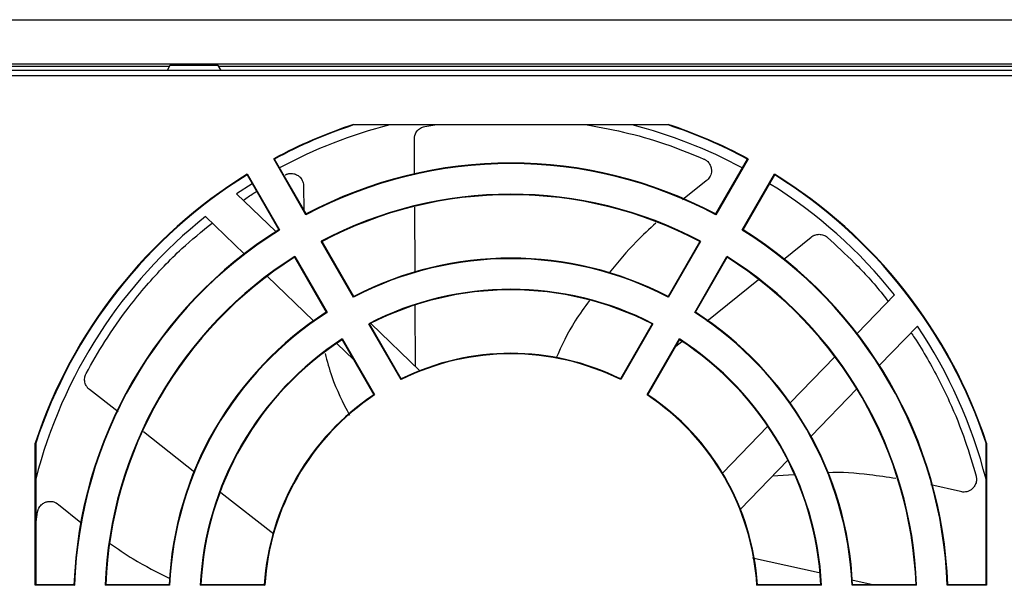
# Model space of a CAD drawing. Header units: inches. Extents: x -14 to 120, y 226 to 354.
# Tile 4 of 7: x 21 to 75, y 323 to 354. Entities that reach past the tile are written whole.
import ezdxf

# ---------------------------------------------------------------- set-up
doc = ezdxf.new("R2010")
doc.units = ezdxf.units.IN
doc.header["$MEASUREMENT"] = 0

# ---------------------------------------------------------------- blocks, each defined once
blk = doc.blocks.new('block 4')
at = {"color": 7, "lineweight": 25}
blk.add_lwpolyline([(78.748, 351.201), (8.531, 351.201)], dxfattribs=at)
blk = doc.blocks.new('block 131')
at = {"color": 7, "lineweight": 25}
blk.add_lwpolyline([(8.046, 351.553), (79.306, 351.553)], dxfattribs=at)
blk = doc.blocks.new('block 136')
at = {"color": 7, "lineweight": 25}
blk.add_lwpolyline([(-9.524, 353.996), (115.076, 353.996)], dxfattribs=at)
blk = doc.blocks.new('block 146')
at = {"color": 7, "lineweight": 25}
blk.add_lwpolyline([(8.531, 350.921), (78.746, 350.921)], dxfattribs=at)
blk = doc.blocks.new('block 164')
at = {"color": 7, "lineweight": 25}
blk.add_open_spline([(70.291, 322.781), (70.012, 330.189), (66.091, 336.98), (59.815, 340.926)], degree=3, dxfattribs=at)
blk = doc.blocks.new('block 165')
at = {"color": 7, "lineweight": 25}
blk.add_lwpolyline([(58.033, 337.839), (59.815, 340.926)], dxfattribs=at)
blk = doc.blocks.new('block 166')
at = {"color": 7, "lineweight": 25}
blk.add_open_spline([(66.727, 322.781), (66.452, 328.916), (63.209, 334.534), (58.033, 337.839)], degree=3, dxfattribs=at)
blk = doc.blocks.new('block 167')
at = {"color": 7, "lineweight": 25}
blk.add_lwpolyline([(70.291, 322.781), (66.727, 322.781)], dxfattribs=at)
blk = doc.blocks.new('block 168')
at = {"color": 7, "lineweight": 25}
blk.add_open_spline([(37.72, 337.839), (32.544, 334.534), (29.301, 328.916), (29.026, 322.781)], degree=3, dxfattribs=at)
blk = doc.blocks.new('block 169')
at = {"color": 7, "lineweight": 25}
blk.add_lwpolyline([(35.938, 340.926), (37.72, 337.839)], dxfattribs=at)
blk = doc.blocks.new('block 170')
at = {"color": 7, "lineweight": 25}
blk.add_open_spline([(35.938, 340.926), (29.662, 336.98), (25.741, 330.189), (25.461, 322.781)], degree=3, dxfattribs=at)
blk = doc.blocks.new('block 171')
at = {"color": 7, "lineweight": 25}
blk.add_lwpolyline([(29.026, 322.781), (25.461, 322.781)], dxfattribs=at)
blk = doc.blocks.new('block 172')
at = {"color": 7, "lineweight": 25}
blk.add_open_spline([(55.725, 337.219), (50.798, 339.749), (44.954, 339.749), (40.028, 337.219)], degree=3, dxfattribs=at)
blk = doc.blocks.new('block 173')
at = {"color": 7, "lineweight": 25}
blk.add_lwpolyline([(41.811, 334.131), (40.028, 337.219)], dxfattribs=at)
blk = doc.blocks.new('block 174')
at = {"color": 7, "lineweight": 25}
blk.add_open_spline([(53.942, 334.131), (50.121, 336.031), (45.631, 336.031), (41.811, 334.131)], degree=3, dxfattribs=at)
blk = doc.blocks.new('block 175')
at = {"color": 7, "lineweight": 25}
blk.add_lwpolyline([(55.725, 337.219), (53.942, 334.131)], dxfattribs=at)
blk = doc.blocks.new('block 176')
at = {"color": 7, "lineweight": 25}
blk.add_open_spline([(40.348, 333.286), (36.793, 330.928), (34.548, 327.039), (34.283, 322.781)], degree=3, dxfattribs=at)
blk = doc.blocks.new('block 177')
at = {"color": 7, "lineweight": 25}
blk.add_lwpolyline([(38.565, 336.375), (40.348, 333.286)], dxfattribs=at)
blk = doc.blocks.new('block 178')
at = {"color": 7, "lineweight": 25}
blk.add_open_spline([(38.565, 336.375), (33.911, 333.374), (30.988, 328.312), (30.716, 322.781)], degree=3, dxfattribs=at)
blk = doc.blocks.new('block 179')
at = {"color": 7, "lineweight": 25}
blk.add_lwpolyline([(34.283, 322.781), (30.716, 322.781)], dxfattribs=at)
blk = doc.blocks.new('block 180')
at = {"color": 7, "lineweight": 25}
blk.add_open_spline([(65.036, 322.781), (64.764, 328.312), (61.842, 333.374), (57.187, 336.375)], degree=3, dxfattribs=at)
blk = doc.blocks.new('block 181')
at = {"color": 7, "lineweight": 25}
blk.add_lwpolyline([(55.404, 333.286), (57.187, 336.375)], dxfattribs=at)
blk = doc.blocks.new('block 182')
at = {"color": 7, "lineweight": 25}
blk.add_open_spline([(61.469, 322.781), (61.205, 327.039), (58.96, 330.928), (55.404, 333.286)], degree=3, dxfattribs=at)
blk = doc.blocks.new('block 183')
at = {"color": 7, "lineweight": 25}
blk.add_lwpolyline([(65.036, 322.781), (61.469, 322.781)], dxfattribs=at)
blk = doc.blocks.new('block 188')
at = {"color": 7, "lineweight": 25}
blk.add_open_spline([(56.57, 338.684), (51.12, 341.513), (44.633, 341.513), (39.182, 338.684)], degree=3, dxfattribs=at)
blk = doc.blocks.new('block 189')
at = {"color": 7, "lineweight": 25}
blk.add_lwpolyline([(58.352, 341.77), (56.57, 338.684)], dxfattribs=at)
blk = doc.blocks.new('block 190')
at = {"color": 7, "lineweight": 25}
blk.add_open_spline([(58.352, 341.77), (51.797, 345.233), (43.955, 345.233), (37.4, 341.77)], degree=3, dxfattribs=at)
blk = doc.blocks.new('block 191')
at = {"color": 7, "lineweight": 25}
blk.add_lwpolyline([(39.182, 338.684), (37.4, 341.77)], dxfattribs=at)
blk = doc.blocks.new('block 207')
at = {"color": 7, "lineweight": 25}
blk.add_open_spline([(35.093, 342.389), (28.295, 338.141), (24.052, 330.792), (23.772, 322.781)], degree=3, dxfattribs=at)
blk = doc.blocks.new('block 208')
at = {"color": 7, "lineweight": 25}
blk.add_lwpolyline([(33.311, 345.475), (35.093, 342.389)], dxfattribs=at)
blk = doc.blocks.new('block 209')
at = {"color": 7, "lineweight": 25}
blk.add_open_spline([(33.311, 345.475), (27.784, 342.055), (23.637, 336.799), (21.596, 330.628)], degree=3, dxfattribs=at)
blk = doc.blocks.new('block 210')
at = {"color": 7, "lineweight": 25}
blk.add_lwpolyline([(21.596, 322.781), (21.596, 330.628)], dxfattribs=at)
blk = doc.blocks.new('block 211')
at = {"color": 7, "lineweight": 25}
blk.add_lwpolyline([(23.772, 322.781), (21.596, 322.781)], dxfattribs=at)
blk = doc.blocks.new('block 228')
at = {"color": 7, "lineweight": 25}
blk.add_open_spline([(74.157, 330.628), (72.116, 336.799), (67.969, 342.055), (62.441, 345.475)], degree=3, dxfattribs=at)
blk = doc.blocks.new('block 229')
at = {"color": 7, "lineweight": 25}
blk.add_lwpolyline([(60.66, 342.389), (62.441, 345.475)], dxfattribs=at)
blk = doc.blocks.new('block 230')
at = {"color": 7, "lineweight": 25}
blk.add_open_spline([(71.981, 322.781), (71.7, 330.792), (67.458, 338.141), (60.66, 342.389)], degree=3, dxfattribs=at)
blk = doc.blocks.new('block 231')
at = {"color": 7, "lineweight": 25}
blk.add_lwpolyline([(74.157, 322.781), (71.981, 322.781)], dxfattribs=at)
blk = doc.blocks.new('block 232')
at = {"color": 7, "lineweight": 25}
blk.add_lwpolyline([(74.157, 330.628), (74.157, 322.781)], dxfattribs=at)
blk = doc.blocks.new('block 233')
at = {"color": 7, "lineweight": 25}
blk.add_lwpolyline([(39.185, 348.217), (56.568, 348.217)], dxfattribs=at)
blk = doc.blocks.new('block 234')
at = {"color": 7, "lineweight": 25}
blk.add_open_spline([(39.185, 348.217), (37.662, 347.713), (36.186, 347.079), (34.774, 346.32)], degree=3, dxfattribs=at)
blk = doc.blocks.new('block 235')
at = {"color": 7, "lineweight": 25}
blk.add_lwpolyline([(36.555, 343.234), (34.774, 346.32)], dxfattribs=at)
blk = doc.blocks.new('block 236')
at = {"color": 7, "lineweight": 25}
blk.add_open_spline([(59.197, 343.234), (52.119, 346.996), (43.634, 346.996), (36.555, 343.234)], degree=3, dxfattribs=at)
blk = doc.blocks.new('block 237')
at = {"color": 7, "lineweight": 25}
blk.add_lwpolyline([(60.979, 346.32), (59.197, 343.234)], dxfattribs=at)
blk = doc.blocks.new('block 238')
at = {"color": 7, "lineweight": 25}
blk.add_open_spline([(60.979, 346.32), (59.566, 347.079), (58.09, 347.713), (56.568, 348.217)], degree=3, dxfattribs=at)
blk = doc.blocks.new('block 268')
at = {"color": 7, "lineweight": 25}
blk.add_lwpolyline([(31.708, 351.464), (29.045, 351.464)], dxfattribs=at)
blk = doc.blocks.new('block 309')
at = {"color": 7, "lineweight": 25}
blk.add_lwpolyline([(58.31, 341.758), (58.334, 341.765), (58.352, 341.77)], dxfattribs=at)
blk = doc.blocks.new('block 310')
at = {"color": 7, "lineweight": 25}
blk.add_lwpolyline([(56.558, 338.724), (56.562, 338.71), (56.565, 338.701), (56.568, 338.693), (56.57, 338.684)], dxfattribs=at)
blk = doc.blocks.new('block 311')
at = {"color": 7, "lineweight": 25}
blk.add_lwpolyline([(58.31, 341.758), (56.558, 338.724)], dxfattribs=at)
blk = doc.blocks.new('block 312')
at = {"color": 7, "lineweight": 25}
blk.add_open_spline([(58.31, 341.758), (51.779, 345.196), (43.974, 345.196), (37.443, 341.758)], degree=3, dxfattribs=at)
blk = doc.blocks.new('block 313')
at = {"color": 7, "lineweight": 25}
blk.add_lwpolyline([(37.443, 341.758), (37.419, 341.765), (37.4, 341.77)], dxfattribs=at)
blk = doc.blocks.new('block 314')
at = {"color": 7, "lineweight": 25}
blk.add_lwpolyline([(39.185, 348.217), (39.186, 348.207), (39.187, 348.2), (39.188, 348.193), (39.19, 348.186)], dxfattribs=at)
blk = doc.blocks.new('block 315')
at = {"color": 7, "lineweight": 25}
blk.add_open_spline([(39.19, 348.186), (37.68, 347.687), (36.217, 347.058), (34.816, 346.308)], degree=3, dxfattribs=at)
blk = doc.blocks.new('block 316')
at = {"color": 7, "lineweight": 25}
blk.add_lwpolyline([(34.816, 346.308), (34.801, 346.312), (34.792, 346.314), (34.783, 346.317), (34.774, 346.32)], dxfattribs=at)
blk = doc.blocks.new('block 317')
at = {"color": 7, "lineweight": 25}
blk.add_lwpolyline([(60.937, 346.308), (60.951, 346.312), (60.96, 346.314), (60.969, 346.317), (60.979, 346.32)], dxfattribs=at)
blk = doc.blocks.new('block 318')
at = {"color": 7, "lineweight": 25}
blk.add_open_spline([(60.937, 346.308), (59.535, 347.058), (58.072, 347.687), (56.563, 348.186)], degree=3, dxfattribs=at)
blk = doc.blocks.new('block 319')
at = {"color": 7, "lineweight": 25}
blk.add_lwpolyline([(56.568, 348.217), (56.566, 348.207), (56.565, 348.2), (56.564, 348.193), (56.563, 348.186)], dxfattribs=at)
blk = doc.blocks.new('block 320')
at = {"color": 7, "lineweight": 25}
blk.add_lwpolyline([(56.563, 348.186), (39.19, 348.186)], dxfattribs=at)
blk = doc.blocks.new('block 321')
at = {"color": 7, "lineweight": 25}
blk.add_lwpolyline([(36.567, 343.275), (36.563, 343.261), (36.56, 343.252), (36.558, 343.243), (36.555, 343.234)], dxfattribs=at)
blk = doc.blocks.new('block 322')
at = {"color": 7, "lineweight": 25}
blk.add_lwpolyline([(36.567, 343.275), (34.816, 346.308)], dxfattribs=at)
blk = doc.blocks.new('block 323')
at = {"color": 7, "lineweight": 25}
blk.add_lwpolyline([(23.742, 322.811), (23.752, 322.801), (23.759, 322.794), (23.765, 322.788), (23.772, 322.781)], dxfattribs=at)
blk = doc.blocks.new('block 324')
at = {"color": 7, "lineweight": 25}
blk.add_open_spline([(35.051, 342.4), (28.268, 338.148), (24.032, 330.812), (23.742, 322.811)], degree=3, dxfattribs=at)
blk = doc.blocks.new('block 325')
at = {"color": 7, "lineweight": 25}
blk.add_lwpolyline([(35.051, 342.4), (35.065, 342.396), (35.075, 342.394), (35.083, 342.392), (35.093, 342.389)], dxfattribs=at)
blk = doc.blocks.new('block 326')
at = {"color": 7, "lineweight": 25}
blk.add_lwpolyline([(33.3, 345.432), (35.051, 342.4)], dxfattribs=at)
blk = doc.blocks.new('block 327')
at = {"color": 7, "lineweight": 25}
blk.add_lwpolyline([(33.3, 345.432), (33.304, 345.447), (33.306, 345.456), (33.309, 345.466), (33.311, 345.475)], dxfattribs=at)
blk = doc.blocks.new('block 328')
at = {"color": 7, "lineweight": 25}
blk.add_lwpolyline([(74.157, 330.628), (74.146, 330.626), (74.14, 330.625), (74.133, 330.624), (74.126, 330.623)], dxfattribs=at)
blk = doc.blocks.new('block 329')
at = {"color": 7, "lineweight": 25}
blk.add_open_spline([(74.126, 330.623), (72.091, 336.775), (67.959, 342.017), (62.452, 345.432)], degree=3, dxfattribs=at)
blk = doc.blocks.new('block 330')
at = {"color": 7, "lineweight": 25}
blk.add_lwpolyline([(62.452, 345.432), (62.448, 345.447), (62.446, 345.456), (62.444, 345.466), (62.441, 345.475)], dxfattribs=at)
blk = doc.blocks.new('block 331')
at = {"color": 7, "lineweight": 25}
blk.add_lwpolyline([(59.186, 343.275), (59.189, 343.261), (59.192, 343.252), (59.195, 343.243), (59.197, 343.234)], dxfattribs=at)
blk = doc.blocks.new('block 332')
at = {"color": 7, "lineweight": 25}
blk.add_lwpolyline([(60.937, 346.308), (59.186, 343.275)], dxfattribs=at)
blk = doc.blocks.new('block 333')
at = {"color": 7, "lineweight": 25}
blk.add_open_spline([(59.186, 343.275), (52.112, 347.024), (43.64, 347.024), (36.567, 343.275)], degree=3, dxfattribs=at)
blk = doc.blocks.new('block 334')
at = {"color": 7, "lineweight": 25}
blk.add_lwpolyline([(60.701, 342.4), (60.687, 342.396), (60.678, 342.394), (60.669, 342.392), (60.66, 342.389)], dxfattribs=at)
blk = doc.blocks.new('block 335')
at = {"color": 7, "lineweight": 25}
blk.add_open_spline([(72.01, 322.811), (71.72, 330.812), (67.484, 338.148), (60.701, 342.4)], degree=3, dxfattribs=at)
blk = doc.blocks.new('block 336')
at = {"color": 7, "lineweight": 25}
blk.add_lwpolyline([(72.01, 322.811), (72, 322.801), (71.994, 322.794), (71.987, 322.788), (71.981, 322.781)], dxfattribs=at)
blk = doc.blocks.new('block 337')
at = {"color": 7, "lineweight": 25}
blk.add_lwpolyline([(59.825, 340.883), (59.822, 340.898), (59.819, 340.907), (59.817, 340.916), (59.815, 340.926)], dxfattribs=at)
blk = doc.blocks.new('block 338')
at = {"color": 7, "lineweight": 25}
blk.add_lwpolyline([(58.074, 337.849), (59.825, 340.883)], dxfattribs=at)
blk = doc.blocks.new('block 339')
at = {"color": 7, "lineweight": 25}
blk.add_lwpolyline([(58.074, 337.849), (58.06, 337.846), (58.051, 337.844), (58.042, 337.841), (58.033, 337.839)], dxfattribs=at)
blk = doc.blocks.new('block 340')
at = {"color": 7, "lineweight": 25}
blk.add_lwpolyline([(70.259, 322.811), (70.27, 322.801), (70.277, 322.794), (70.284, 322.788), (70.291, 322.781)], dxfattribs=at)
blk = doc.blocks.new('block 341')
at = {"color": 7, "lineweight": 25}
blk.add_open_spline([(70.259, 322.811), (69.971, 330.186), (66.068, 336.946), (59.825, 340.883)], degree=3, dxfattribs=at)
blk = doc.blocks.new('block 342')
at = {"color": 7, "lineweight": 25}
blk.add_lwpolyline([(41.823, 334.171), (41.811, 334.131)], dxfattribs=at)
blk = doc.blocks.new('block 343')
at = {"color": 7, "lineweight": 25}
blk.add_open_spline([(53.929, 334.171), (50.115, 336.058), (45.638, 336.058), (41.823, 334.171)], degree=3, dxfattribs=at)
blk = doc.blocks.new('block 344')
at = {"color": 7, "lineweight": 25}
blk.add_lwpolyline([(53.942, 334.131), (53.929, 334.171)], dxfattribs=at)
blk = doc.blocks.new('block 345')
at = {"color": 7, "lineweight": 25}
blk.add_lwpolyline([(55.682, 337.207), (53.929, 334.171)], dxfattribs=at)
blk = doc.blocks.new('block 346')
at = {"color": 7, "lineweight": 25}
blk.add_lwpolyline([(55.725, 337.219), (55.682, 337.207)], dxfattribs=at)
blk = doc.blocks.new('block 347')
at = {"color": 7, "lineweight": 25}
blk.add_lwpolyline([(35.927, 340.883), (35.931, 340.898), (35.933, 340.907), (35.935, 340.916), (35.938, 340.926)], dxfattribs=at)
blk = doc.blocks.new('block 348')
at = {"color": 7, "lineweight": 25}
blk.add_open_spline([(35.927, 340.883), (29.684, 336.946), (25.782, 330.186), (25.493, 322.811)], degree=3, dxfattribs=at)
blk = doc.blocks.new('block 349')
at = {"color": 7, "lineweight": 25}
blk.add_lwpolyline([(25.493, 322.811), (25.483, 322.801), (25.475, 322.794), (25.468, 322.788), (25.461, 322.781)], dxfattribs=at)
blk = doc.blocks.new('block 350')
at = {"color": 7, "lineweight": 25}
blk.add_open_spline([(33.3, 345.432), (27.794, 342.017), (23.662, 336.775), (21.626, 330.623)], degree=3, dxfattribs=at)
blk = doc.blocks.new('block 351')
at = {"color": 7, "lineweight": 25}
blk.add_lwpolyline([(21.596, 330.628), (21.606, 330.627), (21.613, 330.626), (21.62, 330.624), (21.626, 330.623)], dxfattribs=at)
blk = doc.blocks.new('block 352')
at = {"color": 7, "lineweight": 25}
blk.add_lwpolyline([(60.701, 342.4), (62.452, 345.432)], dxfattribs=at)
blk = doc.blocks.new('block 353')
at = {"color": 7, "lineweight": 25}
blk.add_lwpolyline([(37.678, 337.849), (37.692, 337.846), (37.702, 337.844), (37.711, 337.841), (37.72, 337.839)], dxfattribs=at)
blk = doc.blocks.new('block 354')
at = {"color": 7, "lineweight": 25}
blk.add_lwpolyline([(35.927, 340.883), (37.678, 337.849)], dxfattribs=at)
blk = doc.blocks.new('block 355')
at = {"color": 7, "lineweight": 25}
blk.add_lwpolyline([(39.194, 338.724), (37.443, 341.758)], dxfattribs=at)
blk = doc.blocks.new('block 356')
at = {"color": 7, "lineweight": 25}
blk.add_lwpolyline([(39.194, 338.724), (39.19, 338.71), (39.187, 338.701), (39.185, 338.693), (39.182, 338.684)], dxfattribs=at)
blk = doc.blocks.new('block 357')
at = {"color": 7, "lineweight": 25}
blk.add_open_spline([(56.558, 338.724), (51.113, 341.54), (44.64, 341.54), (39.194, 338.724)], degree=3, dxfattribs=at)
blk = doc.blocks.new('block 358')
at = {"color": 7, "lineweight": 25}
blk.add_lwpolyline([(74.126, 322.811), (74.157, 322.781)], dxfattribs=at)
blk = doc.blocks.new('block 359')
at = {"color": 7, "lineweight": 25}
blk.add_lwpolyline([(74.126, 322.811), (74.126, 330.623)], dxfattribs=at)
blk = doc.blocks.new('block 360')
at = {"color": 7, "lineweight": 25}
blk.add_lwpolyline([(40.07, 337.207), (40.028, 337.219)], dxfattribs=at)
blk = doc.blocks.new('block 361')
at = {"color": 7, "lineweight": 25}
blk.add_lwpolyline([(41.823, 334.171), (40.07, 337.207)], dxfattribs=at)
blk = doc.blocks.new('block 362')
at = {"color": 7, "lineweight": 25}
blk.add_open_spline([(55.682, 337.207), (50.78, 339.713), (44.972, 339.713), (40.07, 337.207)], degree=3, dxfattribs=at)
blk = doc.blocks.new('block 363')
at = {"color": 7, "lineweight": 25}
blk.add_open_spline([(66.756, 322.811), (66.472, 328.935), (63.235, 334.541), (58.074, 337.849)], degree=3, dxfattribs=at)
blk = doc.blocks.new('block 364')
at = {"color": 7, "lineweight": 25}
blk.add_lwpolyline([(66.756, 322.811), (66.746, 322.801), (66.74, 322.794), (66.733, 322.788), (66.727, 322.781)], dxfattribs=at)
blk = doc.blocks.new('block 365')
at = {"color": 7, "lineweight": 25}
blk.add_lwpolyline([(65.036, 322.781), (65.004, 322.811)], dxfattribs=at)
blk = doc.blocks.new('block 366')
at = {"color": 7, "lineweight": 25}
blk.add_open_spline([(65.004, 322.811), (64.723, 328.31), (61.819, 333.339), (57.198, 336.332)], degree=3, dxfattribs=at)
blk = doc.blocks.new('block 367')
at = {"color": 7, "lineweight": 25}
blk.add_lwpolyline([(57.198, 336.332), (57.187, 336.375)], dxfattribs=at)
blk = doc.blocks.new('block 368')
at = {"color": 7, "lineweight": 25}
blk.add_lwpolyline([(40.348, 333.286), (40.307, 333.296)], dxfattribs=at)
blk = doc.blocks.new('block 369')
at = {"color": 7, "lineweight": 25}
blk.add_lwpolyline([(38.555, 336.332), (40.307, 333.296)], dxfattribs=at)
blk = doc.blocks.new('block 370')
at = {"color": 7, "lineweight": 25}
blk.add_lwpolyline([(38.565, 336.375), (38.555, 336.332)], dxfattribs=at)
blk = doc.blocks.new('block 371')
at = {"color": 7, "lineweight": 25}
blk.add_lwpolyline([(55.445, 333.296), (55.404, 333.286)], dxfattribs=at)
blk = doc.blocks.new('block 372')
at = {"color": 7, "lineweight": 25}
blk.add_lwpolyline([(55.445, 333.296), (57.198, 336.332)], dxfattribs=at)
blk = doc.blocks.new('block 373')
at = {"color": 7, "lineweight": 25}
blk.add_lwpolyline([(28.997, 322.811), (29.006, 322.801), (29.013, 322.794), (29.019, 322.788), (29.026, 322.781)], dxfattribs=at)
blk = doc.blocks.new('block 374')
at = {"color": 7, "lineweight": 25}
blk.add_open_spline([(37.678, 337.849), (32.517, 334.541), (29.28, 328.935), (28.997, 322.811)], degree=3, dxfattribs=at)
blk = doc.blocks.new('block 375')
at = {"color": 7, "lineweight": 25}
blk.add_open_spline([(38.555, 336.332), (33.933, 333.339), (31.029, 328.31), (30.749, 322.811)], degree=3, dxfattribs=at)
blk = doc.blocks.new('block 376')
at = {"color": 7, "lineweight": 25}
blk.add_lwpolyline([(30.749, 322.811), (30.716, 322.781)], dxfattribs=at)
blk = doc.blocks.new('block 380')
at = {"color": 7, "lineweight": 25}
blk.add_open_spline([(61.498, 322.811), (61.225, 327.059), (58.987, 330.936), (55.445, 333.296)], degree=3, dxfattribs=at)
blk = doc.blocks.new('block 381')
at = {"color": 7, "lineweight": 25}
blk.add_lwpolyline([(61.469, 322.781), (61.498, 322.811)], dxfattribs=at)
blk = doc.blocks.new('block 384')
at = {"color": 7, "lineweight": 25}
blk.add_lwpolyline([(34.254, 322.811), (34.283, 322.781)], dxfattribs=at)
blk = doc.blocks.new('block 385')
at = {"color": 7, "lineweight": 25}
blk.add_open_spline([(40.307, 333.296), (36.766, 330.936), (34.527, 327.059), (34.254, 322.811)], degree=3, dxfattribs=at)
blk = doc.blocks.new('block 386')
at = {"color": 7, "lineweight": 25}
blk.add_lwpolyline([(21.626, 330.623), (21.626, 322.811)], dxfattribs=at)
blk = doc.blocks.new('block 387')
at = {"color": 7, "lineweight": 25}
blk.add_lwpolyline([(21.626, 322.811), (21.596, 322.781)], dxfattribs=at)
blk = doc.blocks.new('block 394')
at = {"color": 7, "lineweight": 25}
blk.add_lwpolyline([(70.259, 322.811), (66.756, 322.811)], dxfattribs=at)
blk = doc.blocks.new('block 397')
at = {"color": 7, "lineweight": 25}
blk.add_lwpolyline([(65.004, 322.811), (61.498, 322.811)], dxfattribs=at)
blk = doc.blocks.new('block 414')
at = {"color": 7, "lineweight": 25}
blk.add_lwpolyline([(34.254, 322.811), (30.749, 322.811)], dxfattribs=at)
blk = doc.blocks.new('block 428')
at = {"color": 7, "lineweight": 25}
blk.add_lwpolyline([(28.997, 322.811), (25.493, 322.811)], dxfattribs=at)
blk = doc.blocks.new('block 429')
at = {"color": 7, "lineweight": 25}
blk.add_lwpolyline([(74.126, 322.811), (72.01, 322.811)], dxfattribs=at)
blk = doc.blocks.new('block 430')
at = {"color": 7, "lineweight": 25}
blk.add_lwpolyline([(23.742, 322.811), (21.626, 322.811)], dxfattribs=at)
blk = doc.blocks.new('block 512')
at = {"color": 7, "lineweight": 25}
blk.add_lwpolyline([(29.045, 351.464), (28.887, 351.201)], dxfattribs=at)
blk = doc.blocks.new('block 513')
at = {"color": 7, "lineweight": 25}
blk.add_lwpolyline([(31.865, 351.201), (31.708, 351.464)], dxfattribs=at)
blk = doc.blocks.new('block 555')
at = {"color": 7, "lineweight": 25}
blk.add_lwpolyline([(70.332, 337.089), (68.239, 334.921)], dxfattribs=at)
blk = doc.blocks.new('block 556')
at = {"color": 7, "lineweight": 25}
blk.add_lwpolyline([(66.986, 333.623), (64.458, 331.006)], dxfattribs=at)
blk = doc.blocks.new('block 557')
at = {"color": 7, "lineweight": 25}
blk.add_lwpolyline([(63.178, 329.681), (60.563, 326.973)], dxfattribs=at)
blk = doc.blocks.new('block 562')
at = {"color": 7, "lineweight": 25}
blk.add_open_spline([(74.126, 328.63), (73.357, 331.647), (72.073, 334.508), (70.332, 337.089)], degree=3, dxfattribs=at)
blk = doc.blocks.new('block 563')
at = {"color": 7, "lineweight": 25}
blk.add_lwpolyline([(39.193, 335.225), (38.254, 336.133)], dxfattribs=at)
blk = doc.blocks.new('block 564')
at = {"color": 7, "lineweight": 25}
blk.add_lwpolyline([(36.97, 337.372), (34.415, 339.84)], dxfattribs=at)
blk = doc.blocks.new('block 565')
at = {"color": 7, "lineweight": 25}
blk.add_lwpolyline([(33.141, 341.07), (31.006, 343.132)], dxfattribs=at)
blk = doc.blocks.new('block 566')
at = {"color": 7, "lineweight": 25}
blk.add_open_spline([(31.006, 343.132), (26.381, 339.451), (23.087, 334.358), (21.626, 328.63)], degree=3, dxfattribs=at)
blk = doc.blocks.new('block 581')
at = {"color": 7, "lineweight": 25}
blk.add_lwpolyline([(59.574, 328.971), (62.073, 331.559)], dxfattribs=at)
blk = doc.blocks.new('block 582')
at = {"color": 7, "lineweight": 25}
blk.add_lwpolyline([(63.312, 332.842), (65.78, 335.398)], dxfattribs=at)
blk = doc.blocks.new('block 583')
at = {"color": 7, "lineweight": 25}
blk.add_lwpolyline([(67.01, 336.672), (69.072, 338.807)], dxfattribs=at)
blk = doc.blocks.new('block 584')
at = {"color": 7, "lineweight": 25}
blk.add_open_spline([(69.072, 338.807), (67.14, 341.234), (64.806, 343.31), (62.172, 344.947)], degree=3, dxfattribs=at)
blk = doc.blocks.new('block 585')
at = {"color": 7, "lineweight": 25}
blk.add_open_spline([(60.656, 345.822), (58.73, 346.853), (56.686, 347.647), (54.57, 348.186)], degree=3, dxfattribs=at)
blk = doc.blocks.new('block 586')
at = {"color": 7, "lineweight": 25}
blk.add_open_spline([(41.183, 348.186), (39.066, 347.647), (37.022, 346.853), (35.096, 345.822)], degree=3, dxfattribs=at)
blk = doc.blocks.new('block 587')
at = {"color": 7, "lineweight": 25}
blk.add_lwpolyline([(33.58, 344.947), (32.724, 344.392)], dxfattribs=at)
blk = doc.blocks.new('block 588')
at = {"color": 7, "lineweight": 25}
blk.add_lwpolyline([(32.724, 344.392), (34.892, 342.299)], dxfattribs=at)
blk = doc.blocks.new('block 589')
at = {"color": 7, "lineweight": 25}
blk.add_lwpolyline([(40.132, 337.238), (42.84, 334.623)], dxfattribs=at)
blk = doc.blocks.new('block 660')
at = {"color": 7, "lineweight": 25}
blk.add_lwpolyline([(56.992, 335.975), (57.32, 336.239)], dxfattribs=at)
blk = doc.blocks.new('block 661')
at = {"color": 7, "lineweight": 25}
blk.add_lwpolyline([(58.711, 337.361), (61.565, 339.661)], dxfattribs=at)
blk = doc.blocks.new('block 662')
at = {"color": 7, "lineweight": 25}
blk.add_lwpolyline([(62.942, 340.77), (64.463, 341.997)], dxfattribs=at)
blk = doc.blocks.new('block 663')
at = {"color": 7, "lineweight": 25}
blk.add_open_spline([(64.463, 341.997), (64.476, 342.006), (64.488, 342.016), (64.501, 342.025), (64.514, 342.035), (64.528, 342.043), (64.541, 342.051), (64.555, 342.06), (64.569, 342.068), (64.583, 342.075), (64.598, 342.082), (64.613, 342.089), (64.627, 342.096), (64.643, 342.102), (64.658, 342.108), (64.673, 342.113), (64.711, 342.127), (64.749, 342.136), (64.786, 342.143), (64.828, 342.15), (64.868, 342.153), (64.908, 342.152), (64.947, 342.152), (64.986, 342.149), (65.022, 342.142), (65.065, 342.135), (65.105, 342.124), (65.143, 342.11), (65.181, 342.097), (65.216, 342.081), (65.249, 342.061), (65.29, 342.037), (65.327, 342.009), (65.364, 341.98)], degree=3, knots=[0, 0, 0, 0, 1, 1, 1, 2, 2, 2, 3, 3, 3, 4, 4, 4, 5, 5, 5, 6, 6, 6, 7, 7, 7, 8, 8, 8, 9, 9, 9, 10, 10, 10, 11, 11, 11, 11], dxfattribs=at)
blk = doc.blocks.new('block 664')
at = {"color": 7, "lineweight": 25}
blk.add_open_spline([(65.364, 341.98), (65.861, 341.525), (66.358, 341.07), (66.861, 340.568), (67.385, 340.046), (67.915, 339.472), (68.42, 338.833), (68.522, 338.705), (68.622, 338.575), (68.722, 338.444)], degree=3, knots=[0, 0, 0, 0, 1, 1, 1, 2, 2, 2, 3, 3, 3, 3], dxfattribs=at)
blk = doc.blocks.new('block 665')
at = {"color": 7, "lineweight": 25}
blk.add_open_spline([(69.979, 336.723), (70.043, 336.631), (70.107, 336.54), (70.17, 336.446), (70.422, 336.074), (70.66, 335.678), (70.891, 335.273), (71.32, 334.523), (71.725, 333.744), (72.098, 332.93), (72.419, 332.229), (72.716, 331.502), (72.976, 330.743), (73.192, 330.113), (73.383, 329.46), (73.573, 328.808)], degree=3, knots=[0, 0, 0, 0, 1, 1, 1, 2, 2, 2, 3, 3, 3, 4, 4, 4, 5, 5, 5, 5], dxfattribs=at)
blk = doc.blocks.new('block 666')
at = {"color": 7, "lineweight": 25}
blk.add_open_spline([(73.573, 328.808), (73.578, 328.787), (73.583, 328.766), (73.587, 328.746), (73.591, 328.725), (73.593, 328.704), (73.595, 328.682), (73.597, 328.661), (73.597, 328.64), (73.597, 328.619), (73.597, 328.598), (73.596, 328.576), (73.593, 328.555), (73.589, 328.517), (73.582, 328.479), (73.572, 328.442), (73.561, 328.402), (73.547, 328.364), (73.529, 328.326), (73.499, 328.263), (73.46, 328.204), (73.412, 328.153), (73.367, 328.104), (73.316, 328.062), (73.259, 328.028), (73.218, 328.003), (73.174, 327.982), (73.128, 327.966), (73.083, 327.951), (73.037, 327.94), (72.989, 327.933), (72.943, 327.927), (72.896, 327.925), (72.849, 327.929), (72.804, 327.932), (72.759, 327.942), (72.714, 327.951)], degree=3, knots=[0, 0, 0, 0, 1, 1, 1, 2, 2, 2, 3, 3, 3, 4, 4, 4, 5, 5, 5, 6, 6, 6, 7, 7, 7, 8, 8, 8, 9, 9, 9, 10, 10, 10, 11, 11, 11, 12, 12, 12, 12], dxfattribs=at)
blk = doc.blocks.new('block 667')
at = {"color": 7, "lineweight": 25}
blk.add_lwpolyline([(72.714, 327.951), (71.084, 328.322)], dxfattribs=at)
blk = doc.blocks.new('block 668')
at = {"color": 7, "lineweight": 25}
blk.add_open_spline([(69.151, 328.673), (68.664, 328.744), (68.176, 328.816), (67.686, 328.876), (66.92, 328.969), (66.147, 329.035), (65.378, 328.989), (65.369, 328.988), (65.359, 328.987), (65.35, 328.987)], degree=3, knots=[0, 0, 0, 0, 1, 1, 1, 2, 2, 2, 3, 3, 3, 3], dxfattribs=at)
blk = doc.blocks.new('block 669')
at = {"color": 7, "lineweight": 25}
blk.add_lwpolyline([(63.512, 328.874), (62.329, 328.801)], dxfattribs=at)
blk = doc.blocks.new('block 679')
at = {"color": 7, "lineweight": 25}
blk.add_lwpolyline([(42.606, 334.85), (42.59, 338.237)], dxfattribs=at)
blk = doc.blocks.new('block 680')
at = {"color": 7, "lineweight": 25}
blk.add_lwpolyline([(42.581, 340.071), (42.565, 343.649)], dxfattribs=at)
blk = doc.blocks.new('block 681')
at = {"color": 7, "lineweight": 25}
blk.add_lwpolyline([(42.556, 345.43), (42.547, 347.415)], dxfattribs=at)
blk = doc.blocks.new('block 682')
at = {"color": 7, "lineweight": 25}
blk.add_open_spline([(42.547, 347.415), (42.547, 347.431), (42.547, 347.446), (42.548, 347.462), (42.549, 347.478), (42.551, 347.494), (42.553, 347.51), (42.555, 347.526), (42.558, 347.542), (42.561, 347.557), (42.564, 347.573), (42.568, 347.589), (42.572, 347.605), (42.576, 347.621), (42.581, 347.636), (42.587, 347.651), (42.6, 347.689), (42.616, 347.725), (42.634, 347.758), (42.655, 347.795), (42.678, 347.829), (42.702, 347.859), (42.727, 347.89), (42.754, 347.918), (42.782, 347.943), (42.814, 347.971), (42.848, 347.996), (42.882, 348.017), (42.916, 348.038), (42.951, 348.055), (42.987, 348.069), (43.031, 348.086), (43.076, 348.097), (43.122, 348.108)], degree=3, knots=[0, 0, 0, 0, 1, 1, 1, 2, 2, 2, 3, 3, 3, 4, 4, 4, 5, 5, 5, 6, 6, 6, 7, 7, 7, 8, 8, 8, 9, 9, 9, 10, 10, 10, 11, 11, 11, 11], dxfattribs=at)
blk = doc.blocks.new('block 683')
at = {"color": 7, "lineweight": 25}
blk.add_lwpolyline([(43.122, 348.108), (43.674, 348.186)], dxfattribs=at)
blk = doc.blocks.new('block 684')
at = {"color": 7, "lineweight": 25}
blk.add_open_spline([(52.097, 348.186), (52.861, 348.049), (53.624, 347.911), (54.396, 347.725), (55.143, 347.545), (55.897, 347.319), (56.653, 347.047), (57.28, 346.821), (57.909, 346.564), (58.538, 346.306)], degree=3, knots=[0, 0, 0, 0, 1, 1, 1, 2, 2, 2, 3, 3, 3, 3], dxfattribs=at)
blk = doc.blocks.new('block 685')
at = {"color": 7, "lineweight": 25}
blk.add_open_spline([(58.538, 346.306), (58.557, 346.297), (58.576, 346.288), (58.595, 346.278), (58.614, 346.268), (58.632, 346.257), (58.649, 346.245), (58.667, 346.233), (58.684, 346.22), (58.7, 346.207), (58.717, 346.193), (58.733, 346.179), (58.748, 346.164), (58.775, 346.137), (58.801, 346.108), (58.823, 346.077), (58.847, 346.044), (58.869, 346.009), (58.887, 345.971), (58.917, 345.909), (58.939, 345.841), (58.949, 345.771), (58.959, 345.706), (58.96, 345.64), (58.952, 345.574), (58.945, 345.526), (58.934, 345.479), (58.918, 345.433), (58.902, 345.388), (58.882, 345.345), (58.857, 345.304), (58.833, 345.264), (58.806, 345.226), (58.774, 345.192), (58.742, 345.159), (58.706, 345.129), (58.671, 345.1)], degree=3, knots=[0, 0, 0, 0, 1, 1, 1, 2, 2, 2, 3, 3, 3, 4, 4, 4, 5, 5, 5, 6, 6, 6, 7, 7, 7, 8, 8, 8, 9, 9, 9, 10, 10, 10, 11, 11, 11, 12, 12, 12, 12], dxfattribs=at)
blk = doc.blocks.new('block 686')
at = {"color": 7, "lineweight": 25}
blk.add_lwpolyline([(58.671, 345.1), (57.361, 344.054)], dxfattribs=at)
blk = doc.blocks.new('block 687')
at = {"color": 7, "lineweight": 25}
blk.add_open_spline([(55.892, 342.774), (55.526, 342.437), (55.159, 342.101), (54.812, 341.747), (54.279, 341.204), (53.791, 340.62), (53.302, 340.035)], degree=3, knots=[0, 0, 0, 0, 1, 1, 1, 2, 2, 2, 2], dxfattribs=at)
blk = doc.blocks.new('block 688')
at = {"color": 7, "lineweight": 25}
blk.add_open_spline([(52.22, 338.499), (51.946, 338.13), (51.672, 337.761), (51.429, 337.373), (51.015, 336.716), (50.688, 336.006), (50.362, 335.296)], degree=3, knots=[0, 0, 0, 0, 1, 1, 1, 2, 2, 2, 2], dxfattribs=at)
blk = doc.blocks.new('block 692')
at = {"color": 7, "lineweight": 25}
blk.add_lwpolyline([(21.626, 326.127), (21.733, 326.843)], dxfattribs=at)
blk = doc.blocks.new('block 693')
at = {"color": 7, "lineweight": 25}
blk.add_open_spline([(21.733, 326.843), (21.737, 326.864), (21.741, 326.884), (21.747, 326.905), (21.753, 326.925), (21.76, 326.946), (21.767, 326.965), (21.775, 326.985), (21.784, 327.005), (21.793, 327.024), (21.802, 327.043), (21.813, 327.061), (21.824, 327.079), (21.844, 327.112), (21.867, 327.143), (21.892, 327.172), (21.919, 327.203), (21.948, 327.232), (21.98, 327.258), (22.035, 327.302), (22.096, 327.338), (22.161, 327.364), (22.222, 327.388), (22.287, 327.404), (22.353, 327.411), (22.401, 327.415), (22.45, 327.415), (22.498, 327.409), (22.545, 327.404), (22.592, 327.394), (22.637, 327.38), (22.682, 327.365), (22.725, 327.347), (22.765, 327.323), (22.805, 327.3), (22.841, 327.272), (22.878, 327.244)], degree=3, knots=[0, 0, 0, 0, 1, 1, 1, 2, 2, 2, 3, 3, 3, 4, 4, 4, 5, 5, 5, 6, 6, 6, 7, 7, 7, 8, 8, 8, 9, 9, 9, 10, 10, 10, 11, 11, 11, 12, 12, 12, 12], dxfattribs=at)
blk = doc.blocks.new('block 694')
at = {"color": 7, "lineweight": 25}
blk.add_lwpolyline([(22.878, 327.244), (24.127, 326.254)], dxfattribs=at)
blk = doc.blocks.new('block 695')
at = {"color": 7, "lineweight": 25}
blk.add_open_spline([(25.706, 325.101), (26.137, 324.806), (26.568, 324.51), (27.013, 324.238), (27.665, 323.84), (28.348, 323.493), (29.031, 323.147)], degree=3, knots=[0, 0, 0, 0, 1, 1, 1, 2, 2, 2, 2], dxfattribs=at)
blk = doc.blocks.new('block 696')
at = {"color": 7, "lineweight": 25}
blk.add_lwpolyline([(61.233, 324.305), (64.901, 323.489)], dxfattribs=at)
blk = doc.blocks.new('block 697')
at = {"color": 7, "lineweight": 25}
blk.add_lwpolyline([(66.717, 323.086), (67.95, 322.811)], dxfattribs=at)
blk = doc.blocks.new('block 713')
at = {"color": 7, "lineweight": 25}
blk.add_lwpolyline([(34.78, 325.594), (31.855, 327.889)], dxfattribs=at)
blk = doc.blocks.new('block 714')
at = {"color": 7, "lineweight": 25}
blk.add_lwpolyline([(30.421, 329.015), (27.583, 331.243)], dxfattribs=at)
blk = doc.blocks.new('block 715')
at = {"color": 7, "lineweight": 25}
blk.add_lwpolyline([(26.174, 332.35), (24.599, 333.586)], dxfattribs=at)
blk = doc.blocks.new('block 716')
at = {"color": 7, "lineweight": 25}
blk.add_open_spline([(24.599, 333.586), (24.586, 333.596), (24.574, 333.606), (24.562, 333.616), (24.55, 333.627), (24.539, 333.638), (24.528, 333.649), (24.517, 333.661), (24.506, 333.673), (24.495, 333.685), (24.485, 333.698), (24.475, 333.71), (24.465, 333.723), (24.456, 333.737), (24.446, 333.75), (24.438, 333.764), (24.416, 333.798), (24.399, 333.833), (24.384, 333.868), (24.368, 333.907), (24.356, 333.946), (24.347, 333.984), (24.338, 334.023), (24.333, 334.061), (24.331, 334.098), (24.329, 334.141), (24.33, 334.182), (24.335, 334.223), (24.34, 334.262), (24.348, 334.301), (24.359, 334.337), (24.373, 334.382), (24.393, 334.425), (24.412, 334.467)], degree=3, knots=[0, 0, 0, 0, 1, 1, 1, 2, 2, 2, 3, 3, 3, 4, 4, 4, 5, 5, 5, 6, 6, 6, 7, 7, 7, 8, 8, 8, 9, 9, 9, 10, 10, 10, 11, 11, 11, 11], dxfattribs=at)
blk = doc.blocks.new('block 717')
at = {"color": 7, "lineweight": 25}
blk.add_open_spline([(24.412, 334.467), (24.742, 335.054), (25.071, 335.641), (25.451, 336.243), (25.848, 336.87), (26.299, 337.514), (26.791, 338.153), (27.093, 338.546), (27.411, 338.936), (27.745, 339.324), (28.057, 339.684), (28.384, 340.041), (28.723, 340.395), (29.037, 340.722), (29.361, 341.046), (29.704, 341.362), (30.232, 341.847), (30.803, 342.311), (31.375, 342.776)], degree=3, knots=[0, 0, 0, 0, 1, 1, 1, 2, 2, 2, 3, 3, 3, 4, 4, 4, 5, 5, 5, 6, 6, 6, 6], dxfattribs=at)
blk = doc.blocks.new('block 718')
at = {"color": 7, "lineweight": 25}
blk.add_open_spline([(33.1, 344.029), (33.277, 344.161), (33.453, 344.293), (33.649, 344.412), (33.708, 344.447), (33.768, 344.482), (33.829, 344.516)], degree=3, knots=[0, 0, 0, 0, 1, 1, 1, 2, 2, 2, 2], dxfattribs=at)
blk = doc.blocks.new('block 719')
at = {"color": 7, "lineweight": 25}
blk.add_open_spline([(35.4, 345.429), (35.419, 345.439), (35.438, 345.448), (35.458, 345.456), (35.477, 345.465), (35.497, 345.472), (35.518, 345.478), (35.538, 345.485), (35.558, 345.49), (35.579, 345.495), (35.6, 345.499), (35.621, 345.503), (35.642, 345.506), (35.68, 345.51), (35.719, 345.512), (35.757, 345.51), (35.798, 345.509), (35.839, 345.503), (35.879, 345.495), (35.948, 345.48), (36.014, 345.454), (36.075, 345.419), (36.132, 345.387), (36.185, 345.346), (36.231, 345.299), (36.264, 345.264), (36.295, 345.226), (36.32, 345.185), (36.346, 345.144), (36.367, 345.102), (36.384, 345.057), (36.401, 345.013), (36.413, 344.968), (36.42, 344.922), (36.426, 344.876), (36.427, 344.83), (36.428, 344.784)], degree=3, knots=[0, 0, 0, 0, 1, 1, 1, 2, 2, 2, 3, 3, 3, 4, 4, 4, 5, 5, 5, 6, 6, 6, 7, 7, 7, 8, 8, 8, 9, 9, 9, 10, 10, 10, 11, 11, 11, 12, 12, 12, 12], dxfattribs=at)
blk = doc.blocks.new('block 720')
at = {"color": 7, "lineweight": 25}
blk.add_lwpolyline([(36.428, 344.784), (36.433, 343.507)], dxfattribs=at)
blk = doc.blocks.new('block 721')
at = {"color": 7, "lineweight": 25}
blk.add_open_spline([(37.609, 335.577), (37.724, 335.15), (37.839, 334.724), (37.985, 334.309), (38.245, 333.569), (38.602, 332.866), (38.959, 332.162)], degree=3, knots=[0, 0, 0, 0, 1, 1, 1, 2, 2, 2, 2], dxfattribs=at)
blk = doc.blocks.new('block 803')
at = {"color": 253, "lineweight": 25}
blk.add_lwpolyline([(78.98, 351.415), (31.737, 351.415)], dxfattribs=at)
blk = doc.blocks.new('block 804')
at = {"color": 253, "lineweight": 25}
blk.add_lwpolyline([(29.016, 351.415), (8.372, 351.415)], dxfattribs=at)

msp = doc.modelspace()

# ---------------------------------------------------------------- block references
for name in ['block 136', 'block 131', 'block 804', 'block 512', 'block 268', 'block 513', 'block 803', 'block 4', 'block 146', 'block 234', 'block 315', 'block 586', 'block 233', 'block 314', 'block 320', 'block 683', 'block 684', 'block 585', 'block 319', 'block 318', 'block 238', 'block 682', 'block 681', 'block 236', 'block 333', 'block 235', 'block 316', 'block 322', 'block 685', 'block 332', 'block 237', 'block 317', 'block 209', 'block 350', 'block 327', 'block 326', 'block 208', 'block 719', 'block 229', 'block 352', 'block 228', 'block 330', 'block 329', 'block 587', 'block 190', 'block 312', 'block 686', 'block 584', 'block 588', 'block 718', 'block 720', 'block 321', 'block 680', 'block 331', 'block 566', 'block 717', 'block 565', 'block 687', 'block 324', 'block 207', 'block 325', 'block 334', 'block 230', 'block 335', 'block 663', 'block 191', 'block 313', 'block 355', 'block 311', 'block 189', 'block 309', 'block 662', 'block 664', 'block 188', 'block 357', 'block 170', 'block 348', 'block 347', 'block 354', 'block 169', 'block 165', 'block 338', 'block 164', 'block 337', 'block 341', 'block 564', 'block 172', 'block 362', 'block 661', 'block 356', 'block 688', 'block 310', 'block 583', 'block 374', 'block 168', 'block 353', 'block 679', 'block 339', 'block 166', 'block 363', 'block 173', 'block 360', 'block 361', 'block 589', 'block 345', 'block 175', 'block 346', 'block 555', 'block 665', 'block 562', 'block 178', 'block 375', 'block 370', 'block 369', 'block 177', 'block 181', 'block 372', 'block 660', 'block 180', 'block 367', 'block 366', 'block 563', 'block 174', 'block 343', 'block 721', 'block 582', 'block 716', 'block 342', 'block 344', 'block 715', 'block 556', 'block 385', 'block 176', 'block 368', 'block 371', 'block 182', 'block 380', 'block 581', 'block 714', 'block 210', 'block 351', 'block 386', 'block 328', 'block 359', 'block 232', 'block 557', 'block 669', 'block 668', 'block 666', 'block 667', 'block 713', 'block 693', 'block 694', 'block 692', 'block 695', 'block 696', 'block 387', 'block 211', 'block 430', 'block 323', 'block 349', 'block 171', 'block 428', 'block 373', 'block 376', 'block 179', 'block 414', 'block 384', 'block 381', 'block 183', 'block 397', 'block 365', 'block 697', 'block 364', 'block 167', 'block 394', 'block 340', 'block 336', 'block 231', 'block 429', 'block 358']:
    msp.add_blockref(name, (0, 0))

doc.saveas('drawing.dxf')
